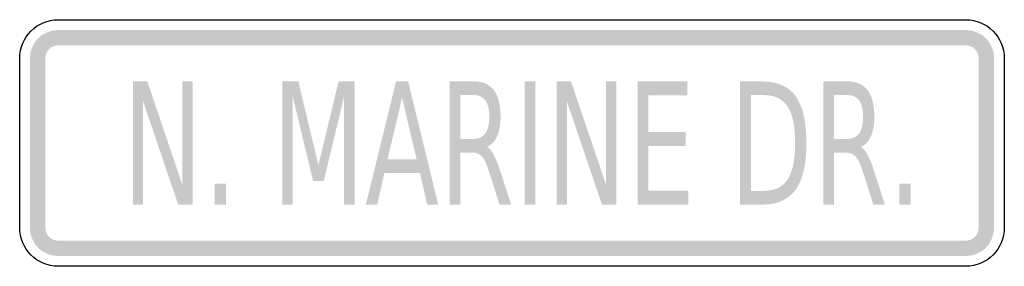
# Model space of a CAD drawing. Header units: inches. Extents: x -0.5 to 0.5, y -0.13 to 0.12.
import ezdxf

# ---------------------------------------------------------------- set-up
doc = ezdxf.new("R2010")
doc.units = ezdxf.units.IN
doc.header["$MEASUREMENT"] = 0

msp = doc.modelspace()

# ---------------------------------------------------------------- hatches: boundary and pattern name
for points in [[(-0.4609, 0.1146), (-0.4637, 0.1144), (-0.4665, 0.114), (-0.4693, 0.1133), (-0.4719, 0.1124), (-0.4744, 0.1112), (-0.4769, 0.1098), (-0.4791, 0.1081), (-0.4812, 0.1062), (-0.4831, 0.1041), (-0.4848, 0.1019), (-0.4862, 0.0994), (-0.4874, 0.0969), (-0.4884, 0.0943), (-0.489, 0.0915), (-0.4894, 0.0887), (-0.4896, 0.0859), (-0.474, 0.0859), (-0.4739, 0.0872), (-0.4737, 0.0885), (-0.4734, 0.0897), (-0.473, 0.0909), (-0.4724, 0.0921), (-0.4718, 0.0932), (-0.471, 0.0942), (-0.4701, 0.0951), (-0.4692, 0.096), (-0.4682, 0.0968), (-0.4671, 0.0974), (-0.4659, 0.098), (-0.4647, 0.0984), (-0.4635, 0.0987), (-0.4622, 0.0989), (-0.4609, 0.099), (-0.4609, 0.1146)], [(-0.4609, 0.099), (0.4609, 0.099), (0.4609, 0.1146), (-0.4609, 0.1146), (-0.4609, 0.099)], [(0.4896, 0.0859), (0.4894, 0.0887), (0.489, 0.0915), (0.4883, 0.0943), (0.4874, 0.0969), (0.4862, 0.0994), (0.4848, 0.1019), (0.4831, 0.1041), (0.4812, 0.1062), (0.4791, 0.1081), (0.4769, 0.1098), (0.4744, 0.1112), (0.4719, 0.1124), (0.4693, 0.1133), (0.4665, 0.114), (0.4637, 0.1144), (0.4609, 0.1146), (0.4609, 0.099), (0.4622, 0.0989), (0.4635, 0.0987), (0.4647, 0.0984), (0.4659, 0.098), (0.4671, 0.0974), (0.4682, 0.0968), (0.4692, 0.096), (0.4701, 0.0951), (0.471, 0.0942), (0.4718, 0.0932), (0.4724, 0.0921), (0.473, 0.0909), (0.4734, 0.0897), (0.4737, 0.0885), (0.4739, 0.0872), (0.474, 0.0859), (0.4896, 0.0859)], [(-0.474, -0.0859), (-0.474, 0.0859), (-0.4896, 0.0859), (-0.4896, -0.0859), (-0.474, -0.0859)], [(0.474, 0.0859), (0.474, -0.0859), (0.4896, -0.0859), (0.4896, 0.0859), (0.474, 0.0859)], [(-0.385, 0.0625), (-0.3704, 0.0625), (-0.3349, -0.0421), (-0.3349, 0.0625), (-0.3244, 0.0625), (-0.3244, -0.0625), (-0.339, -0.0625), (-0.3746, 0.0421), (-0.3746, -0.0625), (-0.385, -0.0625), (-0.385, 0.0625)], [(-0.2332, 0.0625), (-0.217, 0.0625), (-0.1966, -0.0226), (-0.1761, 0.0625), (-0.1599, 0.0625), (-0.1599, -0.0625), (-0.1705, -0.0625), (-0.1705, 0.0473), (-0.1912, -0.0385), (-0.202, -0.0385), (-0.2227, 0.0473), (-0.2227, -0.0625), (-0.2332, -0.0625), (-0.2332, 0.0625)], [(0.013, 0.0625), (0.0238, 0.0625), (0.0238, -0.0625), (0.013, -0.0625), (0.013, 0.0625)], [(0.0453, 0.0625), (0.0599, 0.0625), (0.0955, -0.0421), (0.0955, 0.0625), (0.106, 0.0625), (0.106, -0.0625), (0.0914, -0.0625), (0.0558, 0.0421), (0.0558, -0.0625), (0.0453, -0.0625), (0.0453, 0.0625)], [(0.1275, 0.0625), (0.1781, 0.0625), (0.1781, 0.0483), (0.1383, 0.0483), (0.1383, 0.0113), (0.1765, 0.0113), (0.1765, -0.003), (0.1383, -0.003), (0.1383, -0.0483), (0.1791, -0.0483), (0.1791, -0.0625), (0.1275, -0.0625), (0.1275, 0.0625)], [(-0.302, -0.0412), (-0.2906, -0.0412), (-0.2906, -0.0625), (-0.302, -0.0625), (-0.302, -0.0412)], [(0.3935, -0.0412), (0.4049, -0.0412), (0.4049, -0.0625), (0.3935, -0.0625), (0.3935, -0.0412)], [(-0.4896, -0.0859), (-0.4894, -0.0887), (-0.489, -0.0915), (-0.4884, -0.0943), (-0.4874, -0.0969), (-0.4862, -0.0994), (-0.4848, -0.1019), (-0.4831, -0.1041), (-0.4812, -0.1062), (-0.4791, -0.1081), (-0.4769, -0.1098), (-0.4744, -0.1112), (-0.4719, -0.1124), (-0.4693, -0.1133), (-0.4665, -0.114), (-0.4637, -0.1144), (-0.4609, -0.1146), (-0.4609, -0.099), (-0.4622, -0.0989), (-0.4635, -0.0987), (-0.4647, -0.0984), (-0.4659, -0.098), (-0.4671, -0.0974), (-0.4682, -0.0968), (-0.4692, -0.096), (-0.4701, -0.0951), (-0.471, -0.0942), (-0.4718, -0.0932), (-0.4724, -0.0921), (-0.473, -0.0909), (-0.4734, -0.0897), (-0.4737, -0.0885), (-0.4739, -0.0872), (-0.474, -0.0859), (-0.4896, -0.0859)], [(0.4609, -0.1146), (0.4637, -0.1144), (0.4665, -0.114), (0.4693, -0.1133), (0.4719, -0.1124), (0.4744, -0.1112), (0.4769, -0.1098), (0.4791, -0.1081), (0.4812, -0.1062), (0.4831, -0.1041), (0.4848, -0.1019), (0.4862, -0.0994), (0.4874, -0.0969), (0.4883, -0.0943), (0.489, -0.0915), (0.4894, -0.0887), (0.4896, -0.0859), (0.474, -0.0859), (0.4739, -0.0872), (0.4737, -0.0885), (0.4734, -0.0897), (0.473, -0.0909), (0.4724, -0.0921), (0.4718, -0.0932), (0.471, -0.0942), (0.4701, -0.0951), (0.4692, -0.096), (0.4682, -0.0968), (0.4671, -0.0974), (0.4659, -0.098), (0.4647, -0.0984), (0.4635, -0.0987), (0.4622, -0.0989), (0.4609, -0.099), (0.4609, -0.1146)], [(0.4609, -0.099), (-0.4609, -0.099), (-0.4609, -0.1146), (0.4609, -0.1146), (0.4609, -0.099)]]:
    msp.add_hatch(color=7).paths.add_polyline_path(points)
h = msp.add_hatch(color=7)
h.paths.add_polyline_path([(-0.1178, 0.0625), (-0.1055, 0.0625), (-0.0749, -0.0625), (-0.0862, -0.0625), (-0.0935, -0.0304), (-0.1296, -0.0304), (-0.1369, -0.0625), (-0.1484, -0.0625), (-0.1178, 0.0625)])
h.paths.add_polyline_path([(-0.1116, 0.0458), (-0.1264, -0.0164), (-0.0969, -0.0164), (-0.1116, 0.0458)], flags=0)
h = msp.add_hatch(color=7)
edge = h.paths.add_edge_path()
edge.add_spline(control_points=[(-0.0253, -0.0039), (-0.023, -0.0051), (-0.0207, -0.0077), (-0.0186, -0.0118), (-0.0164, -0.0158), (-0.0142, -0.0213), (-0.0119, -0.0283)], knot_values=[0, 0, 0, 0, 1, 1, 1, 2, 2, 2, 2], degree=3, periodic=0)
edge.add_line((-0.0119, -0.0283), (-0.0009, -0.0625))
edge.add_line((-0.0009, -0.0625), (-0.0126, -0.0625))
edge.add_line((-0.0126, -0.0625), (-0.0228, -0.0304))
edge.add_spline(control_points=[(-0.0228, -0.0304), (-0.0255, -0.0221), (-0.028, -0.0165), (-0.0305, -0.0138), (-0.033, -0.011), (-0.0364, -0.0097), (-0.0407, -0.0097)], knot_values=[0, 0, 0, 0, 1, 1, 1, 2, 2, 2, 2], degree=3, periodic=0)
edge.add_line((-0.0407, -0.0097), (-0.0525, -0.0097))
edge.add_line((-0.0525, -0.0097), (-0.0525, -0.0625))
edge.add_line((-0.0525, -0.0625), (-0.0633, -0.0625))
edge.add_line((-0.0633, -0.0625), (-0.0633, 0.0625))
edge.add_line((-0.0633, 0.0625), (-0.0389, 0.0625))
edge.add_spline(control_points=[(-0.0389, 0.0625), (-0.0297, 0.0625), (-0.0229, 0.0595), (-0.0184, 0.0535), (-0.0139, 0.0476), (-0.0116, 0.0386), (-0.0116, 0.0265), (-0.0116, 0.0186), (-0.0128, 0.0121), (-0.0151, 0.0069), (-0.0174, 0.0017), (-0.0209, -0.0019), (-0.0253, -0.0039)], knot_values=[0, 0, 0, 0, 1, 1, 1, 2, 2, 2, 3, 3, 3, 4, 4, 4, 4], degree=3, periodic=0)
edge = h.paths.add_edge_path(flags=0)
edge.add_line((-0.0525, 0.0486), (-0.0525, 0.0042))
edge.add_line((-0.0525, 0.0042), (-0.0389, 0.0042))
edge.add_spline(control_points=[(-0.0389, 0.0042), (-0.0336, 0.0042), (-0.0297, 0.0061), (-0.027, 0.0099), (-0.0244, 0.0136), (-0.023, 0.0192), (-0.023, 0.0265), (-0.023, 0.0338), (-0.0244, 0.0393), (-0.027, 0.043), (-0.0297, 0.0467), (-0.0336, 0.0486), (-0.0389, 0.0486)], knot_values=[0, 0, 0, 0, 1, 1, 1, 2, 2, 2, 3, 3, 3, 4, 4, 4, 4], degree=3, periodic=0)
edge.add_line((-0.0389, 0.0486), (-0.0525, 0.0486))
h = msp.add_hatch(color=7)
edge = h.paths.add_edge_path()
edge.add_line((0.2317, 0.0625), (0.254, 0.0625))
edge.add_spline(control_points=[(0.254, 0.0625), (0.2695, 0.0625), (0.2809, 0.0575), (0.2881, 0.0474), (0.2954, 0.0373), (0.299, 0.0216), (0.299, 0.0001), (0.299, -0.0214), (0.2954, -0.0372), (0.2881, -0.0473), (0.2808, -0.0574), (0.2694, -0.0625), (0.254, -0.0625)], knot_values=[0, 0, 0, 0, 1, 1, 1, 2, 2, 2, 3, 3, 3, 4, 4, 4, 4], degree=3, periodic=0)
edge.add_line((0.254, -0.0625), (0.2317, -0.0625))
edge.add_line((0.2317, -0.0625), (0.2317, 0.0625))
edge = h.paths.add_edge_path(flags=0)
edge.add_line((0.2426, 0.0486), (0.2426, -0.0486))
edge.add_line((0.2426, -0.0486), (0.2556, -0.0486))
edge.add_spline(control_points=[(0.2556, -0.0486), (0.2667, -0.0486), (0.2748, -0.0447), (0.2799, -0.0369), (0.2851, -0.0291), (0.2876, -0.0167), (0.2876, 0.0001), (0.2876, 0.0169), (0.2851, 0.0291), (0.2799, 0.0369), (0.2748, 0.0447), (0.2667, 0.0486), (0.2556, 0.0486)], knot_values=[0, 0, 0, 0, 1, 1, 1, 2, 2, 2, 3, 3, 3, 4, 4, 4, 4], degree=3, periodic=0)
edge.add_line((0.2556, 0.0486), (0.2426, 0.0486))
h = msp.add_hatch(color=7)
edge = h.paths.add_edge_path()
edge.add_spline(control_points=[(0.3543, -0.0039), (0.3566, -0.0051), (0.3589, -0.0077), (0.3611, -0.0118), (0.3632, -0.0158), (0.3654, -0.0213), (0.3677, -0.0283)], knot_values=[0, 0, 0, 0, 1, 1, 1, 2, 2, 2, 2], degree=3, periodic=0)
edge.add_line((0.3677, -0.0283), (0.3787, -0.0625))
edge.add_line((0.3787, -0.0625), (0.367, -0.0625))
edge.add_line((0.367, -0.0625), (0.3568, -0.0304))
edge.add_spline(control_points=[(0.3568, -0.0304), (0.3541, -0.0221), (0.3516, -0.0165), (0.3491, -0.0138), (0.3466, -0.011), (0.3432, -0.0097), (0.3389, -0.0097)], knot_values=[0, 0, 0, 0, 1, 1, 1, 2, 2, 2, 2], degree=3, periodic=0)
edge.add_line((0.3389, -0.0097), (0.3271, -0.0097))
edge.add_line((0.3271, -0.0097), (0.3271, -0.0625))
edge.add_line((0.3271, -0.0625), (0.3163, -0.0625))
edge.add_line((0.3163, -0.0625), (0.3163, 0.0625))
edge.add_line((0.3163, 0.0625), (0.3407, 0.0625))
edge.add_spline(control_points=[(0.3407, 0.0625), (0.3499, 0.0625), (0.3567, 0.0595), (0.3612, 0.0535), (0.3657, 0.0476), (0.368, 0.0386), (0.368, 0.0265), (0.368, 0.0186), (0.3668, 0.0121), (0.3645, 0.0069), (0.3622, 0.0017), (0.3588, -0.0019), (0.3543, -0.0039)], knot_values=[0, 0, 0, 0, 1, 1, 1, 2, 2, 2, 3, 3, 3, 4, 4, 4, 4], degree=3, periodic=0)
edge = h.paths.add_edge_path(flags=0)
edge.add_line((0.3271, 0.0486), (0.3271, 0.0042))
edge.add_line((0.3271, 0.0042), (0.3407, 0.0042))
edge.add_spline(control_points=[(0.3407, 0.0042), (0.346, 0.0042), (0.3499, 0.0061), (0.3526, 0.0099), (0.3553, 0.0136), (0.3566, 0.0192), (0.3566, 0.0265), (0.3566, 0.0338), (0.3553, 0.0393), (0.3526, 0.043), (0.3499, 0.0467), (0.346, 0.0486), (0.3407, 0.0486)], knot_values=[0, 0, 0, 0, 1, 1, 1, 2, 2, 2, 3, 3, 3, 4, 4, 4, 4], degree=3, periodic=0)
edge.add_line((0.3407, 0.0486), (0.3271, 0.0486))

# ---------------------------------------------------------------- linework, layer by layer
at = {"color": 7}
for points in [[(-0.4609, 0.125), (0.4609, 0.125)], [(-0.5, -0.0859), (-0.5, 0.0859)], [(0.5, 0.0859), (0.5, -0.0859)], [(0.4609, -0.125), (-0.4609, -0.125)]]:
    msp.add_lwpolyline(points, dxfattribs=at)
for points in [[(-0.5, 0.0859), (-0.5, 0.1075), (-0.4825, 0.125), (-0.4609, 0.125)], [(0.4609, 0.125), (0.4825, 0.125), (0.5, 0.1075), (0.5, 0.0859)], [(-0.4609, -0.125), (-0.4825, -0.125), (-0.5, -0.1075), (-0.5, -0.0859)], [(0.5, -0.0859), (0.5, -0.1075), (0.4825, -0.125), (0.4609, -0.125)]]:
    msp.add_open_spline(points, degree=3, dxfattribs=at)

doc.saveas('drawing.dxf')
